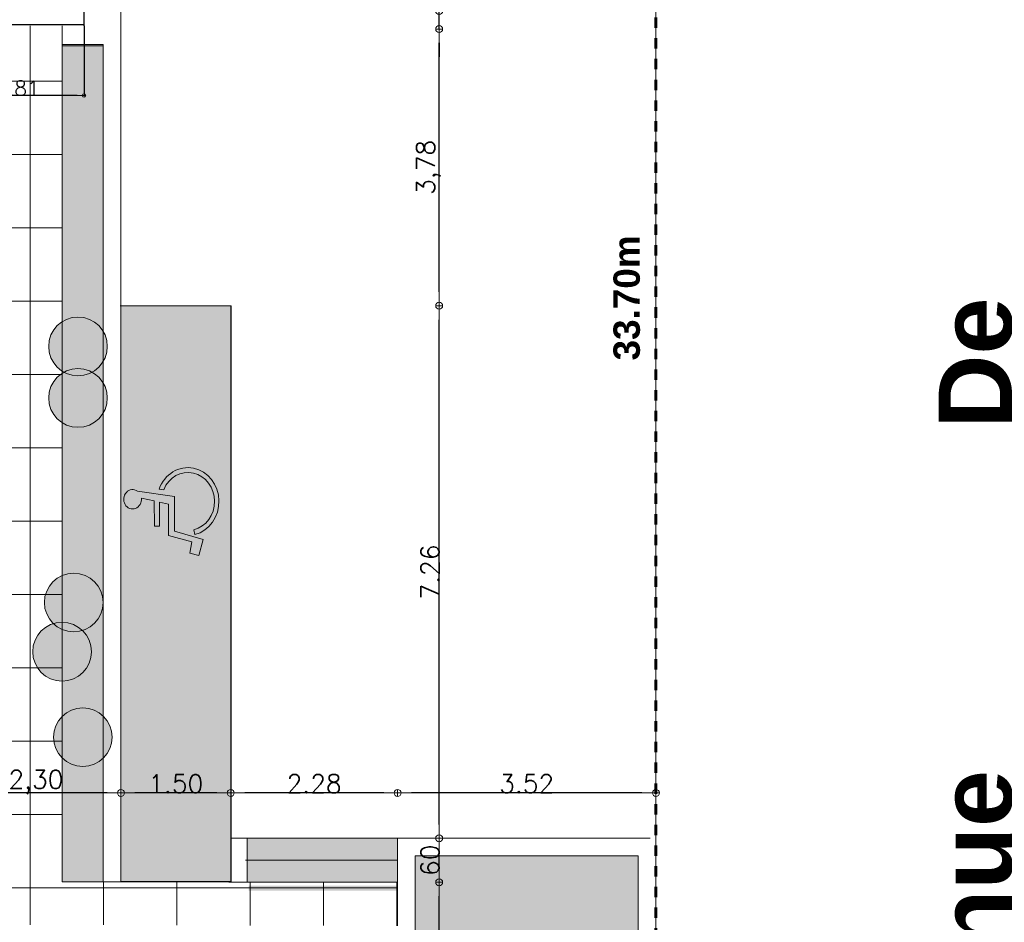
# Model space of a CAD drawing. Extents: x -155768 to 32626, y 53734 to 472609.
# Tile 16 of 33: x -78440 to -65009, y 124503 to 136812. Entities that reach past the tile are written whole.
import ezdxf

# ---------------------------------------------------------------- set-up
doc = ezdxf.new("R2010")
doc.units = 0
doc.header["$MEASUREMENT"] = 0
doc.linetypes.add('Traits', pattern=[282.222223, 141.111112, -141.111112])
for name, color, linetype in [('Cotat 1_200', 7, 'Continuous'), ('Lignes2D', 7, 'Continuous'), ('Limites', 7, 'Continuous'), ('Mobiliers', 7, 'Continuous'), ('Murs Périphériques', 7, 'Continuous'), ('Sols Exter', 7, 'Continuous'), ('Texte 2D', 7, 'Continuous'), ('Voirie nouvelle', 7, 'Continuous'), ('Voirie éxistante', 7, 'Continuous')]:
    doc.layers.add(name, color=color, linetype=linetype)
doc.styles.get("Standard").update_dxf_attribs({"font": 'txt', "bigfont": 'BIGFONT.SHX'})
doc.styles.add('STYLE_GENERE_4', font='arialbd.ttf')
doc.dimstyles.new('STYLE_GENERE__2', dxfattribs={"dimtxt": 250, "dimasz": 190, "dimexe": 0.18, "dimexo": 0, "dimgap": 0.09, "dimtad": 1, "dimlfac": 0.001, "dimzin": 0, "dimdsep": 46, "dimtxsty": 'Standard', "dimblk": 'ARROWHEAD_7', "dimcen": 0.09, "dimclrd": 256, "dimclre": 256, "dimclrt": 256, "dimadec": 0, "dimazin": 0, "dimtfac": 1, "dimtmove": 0, "dimatfit": 3, "dimfxl": 1, "dimfxlon": 1, "dimtolj": 1, "dimtzin": 0, "dimlwe": -1, "dimarcsym": 0})
doc.dimstyles.new('STYLE_GENERE__5', dxfattribs={"dimtxt": 200, "dimasz": 95, "dimexe": 0.18, "dimexo": 0, "dimgap": 0.09, "dimtad": 1, "dimlfac": 0.001, "dimzin": 0, "dimdsep": 46, "dimtxsty": 'Standard', "dimblk": 'ARROWHEAD_7', "dimblk1": 'ARROWHEAD_7', "dimblk2": 'ARROWHEAD_7', "dimcen": 0.09, "dimclrd": 59, "dimclre": 59, "dimclrt": 59, "dimadec": 0, "dimazin": 0, "dimtfac": 1, "dimtdec": 4, "dimtmove": 0, "dimatfit": 3, "dimfxl": 1, "dimtolj": 1, "dimtzin": 0, "dimarcsym": 0})

# ---------------------------------------------------------------- blocks, each defined once
blk = doc.blocks.new('Symb Handicapé 12_2', base_point=(-22621, 257556))
at = {"layer": 'Voirie nouvelle', "color": 164, "linetype": 'Continuous', "lineweight": 18}
for p, q in [((-22825, 258192), (-22751, 257686)), ((-22693, 257961), (-22732, 258136)), ((-22855, 257895), (-22846, 257833)), ((-22347, 257959), (-22693, 257961)), ((-22650, 257767), (-22677, 257891)), ((-22677, 257891), (-22347, 257890)), ((-22347, 257890), (-22347, 257959)), ((-22219, 257766), (-22650, 257767)), ((-22134, 257448), (-22219, 257766)), ((-22751, 257686), (-22281, 257684)), ((-22281, 257684), (-22165, 257295)), ((-21980, 257479), (-22134, 257448)), ((-21947, 257356), (-21980, 257479)), ((-22234, 257408), (-22298, 257422)), ((-22165, 257295), (-21947, 257356))]:
    blk.add_line(p, q, dxfattribs=at)
for centre, major_axis, start_param, end_param in [((-22715, 258258), (132, 0), 4.583801, 10.008202), ((-22685, 257502), (462, 0), 1.947533, 6.059917), ((-22685, 257502), (396, 0), 1.989195, 6.059917)]:
    blk.add_ellipse(centre, major_axis=major_axis, ratio=0.914476, start_param=start_param, end_param=end_param, dxfattribs=at)
blk = doc.blocks.new('ARROWHEAD_7')
at = {"color": 0, "linetype": 'Continuous', "lineweight": 0}
for p, q in [((0, 0), (-1, 0)), ((-0.25, 0), (0.25, 0)), ((0, -0.25), (0, 0.25))]:
    blk.add_line(p, q, dxfattribs=at)
blk.add_circle((0, 0), 0.25, dxfattribs=at)
blk = doc.blocks.new('*D192', base_point=(-22621, 257556))
at = {"layer": 'Cotat 1_200', "color": 59, "linetype": 'Continuous', "lineweight": -2, "transparency": 16777216}
for p, q in [((-79377, 136741), (-79377, 135778)), ((-77562, 136730), (-77562, 135778)), ((-77657, 135778), (-79282, 135778))]:
    blk.add_line(p, q, dxfattribs=at)
at = {"layer": 'Defpoints', "color": 0, "linetype": 'Continuous', "transparency": 16777216}
for p in [(-79377, 136741), (-77562, 136730), (-79377, 135778)]:
    blk.add_point(p, dxfattribs=at)
at = {"layer": 'Cotat 1_200', "color": 59, "linetype": 'Continuous', "lineweight": -2, "transparency": 16777216, "xscale": 95, "yscale": 95, "zscale": 95, "rotation": 180}
blk.add_blockref('ARROWHEAD_7', (-79377, 135778), dxfattribs=at)
at = {"layer": 'Cotat 1_200', "color": 59, "linetype": 'Continuous', "lineweight": -2, "transparency": 16777216, "xscale": 95, "yscale": 95, "zscale": 95}
blk.add_blockref('ARROWHEAD_7', (-77562, 135778), dxfattribs=at)
at = {"layer": 'Cotat 1_200', "color": 59, "linetype": 'Continuous', "lineweight": 20, "transparency": 16777216, "insert": (-78470, 135878), "char_height": 200, "attachment_point": 5}
blk.add_mtext('\\A1;1.81', dxfattribs=at)
blk = doc.blocks.new('*D193', base_point=(-22621, 257556))
at = {"layer": 'Cotat 1_200', "transparency": 16777216}
for p, q in [((-73285, 126267), (-73285, 126268)), ((-69762, 126267), (-69762, 126268))]:
    blk.add_line(p, q, dxfattribs=at)
at = {"layer": 'Cotat 1_200', "lineweight": -2, "transparency": 16777216}
blk.add_line((-69952, 126268), (-73095, 126268), dxfattribs=at)
at = {"layer": 'Defpoints', "color": 0, "linetype": 'Continuous', "transparency": 16777216}
for p in [(-73285, 126268), (-73285, 125649), (-69762, 125649)]:
    blk.add_point(p, dxfattribs=at)
at = {"layer": 'Cotat 1_200', "linetype": 'Continuous', "lineweight": -2, "transparency": 16777216, "xscale": 190, "yscale": 190, "zscale": 190, "rotation": 180}
blk.add_blockref('ARROWHEAD_7', (-73285, 126268), dxfattribs=at)
at = {"layer": 'Cotat 1_200', "linetype": 'Continuous', "lineweight": -2, "transparency": 16777216, "xscale": 190, "yscale": 190, "zscale": 190}
blk.add_blockref('ARROWHEAD_7', (-69762, 126268), dxfattribs=at)
at = {"layer": 'Cotat 1_200', "linetype": 'Continuous', "transparency": 16777216, "insert": (-71524, 126393), "char_height": 250, "attachment_point": 5}
blk.add_mtext('\\A1;3.52', dxfattribs=at)
blk = doc.blocks.new('*D194', base_point=(-22621, 257556))
at = {"layer": 'Cotat 1_200', "transparency": 16777216}
for p, q in [((-75561, 126267), (-75561, 126268)), ((-73285, 126267), (-73285, 126268))]:
    blk.add_line(p, q, dxfattribs=at)
at = {"layer": 'Cotat 1_200', "lineweight": -2, "transparency": 16777216}
blk.add_line((-73475, 126268), (-75371, 126268), dxfattribs=at)
at = {"layer": 'Defpoints', "color": 0, "linetype": 'Continuous', "transparency": 16777216}
for p in [(-75561, 126268), (-75561, 125649), (-73285, 125649)]:
    blk.add_point(p, dxfattribs=at)
at = {"layer": 'Cotat 1_200', "linetype": 'Continuous', "lineweight": -2, "transparency": 16777216, "xscale": 190, "yscale": 190, "zscale": 190, "rotation": 180}
blk.add_blockref('ARROWHEAD_7', (-75561, 126268), dxfattribs=at)
at = {"layer": 'Cotat 1_200', "linetype": 'Continuous', "lineweight": -2, "transparency": 16777216, "xscale": 190, "yscale": 190, "zscale": 190}
blk.add_blockref('ARROWHEAD_7', (-73285, 126268), dxfattribs=at)
at = {"layer": 'Cotat 1_200', "linetype": 'Continuous', "transparency": 16777216, "insert": (-74423, 126393), "char_height": 250, "attachment_point": 5}
blk.add_mtext('\\A1;2.28', dxfattribs=at)
blk = doc.blocks.new('*D195', base_point=(-22621, 257556))
at = {"layer": 'Cotat 1_200', "transparency": 16777216}
for p, q in [((-77059, 126267), (-77059, 126268)), ((-75561, 126267), (-75561, 126268))]:
    blk.add_line(p, q, dxfattribs=at)
at = {"layer": 'Cotat 1_200', "lineweight": -2, "transparency": 16777216}
blk.add_line((-75751, 126268), (-76869, 126268), dxfattribs=at)
at = {"layer": 'Defpoints', "color": 0, "linetype": 'Continuous', "transparency": 16777216}
for p in [(-77059, 126268), (-75561, 125649), (-77059, 125060)]:
    blk.add_point(p, dxfattribs=at)
at = {"layer": 'Cotat 1_200', "linetype": 'Continuous', "lineweight": -2, "transparency": 16777216, "xscale": 190, "yscale": 190, "zscale": 190, "rotation": 180}
blk.add_blockref('ARROWHEAD_7', (-77059, 126268), dxfattribs=at)
at = {"layer": 'Cotat 1_200', "linetype": 'Continuous', "lineweight": -2, "transparency": 16777216, "xscale": 190, "yscale": 190, "zscale": 190}
blk.add_blockref('ARROWHEAD_7', (-75561, 126268), dxfattribs=at)
at = {"layer": 'Cotat 1_200', "linetype": 'Continuous', "transparency": 16777216, "insert": (-76310, 126393), "char_height": 250, "attachment_point": 5}
blk.add_mtext('\\A1;1.50', dxfattribs=at)
blk = doc.blocks.new('*D196', base_point=(-22621, 257556))
at = {"layer": 'Cotat 1_200', "transparency": 16777216}
for p, q in [((-79377, 126267), (-79377, 126268)), ((-77059, 126267), (-77059, 126268))]:
    blk.add_line(p, q, dxfattribs=at)
at = {"layer": 'Cotat 1_200', "lineweight": -2, "transparency": 16777216}
blk.add_line((-77249, 126268), (-79187, 126268), dxfattribs=at)
at = {"layer": 'Defpoints', "color": 0, "linetype": 'Continuous', "transparency": 16777216}
for p in [(-79377, 126268), (-77059, 125060), (-79377, 124527)]:
    blk.add_point(p, dxfattribs=at)
at = {"layer": 'Cotat 1_200', "linetype": 'Continuous', "lineweight": -2, "transparency": 16777216, "xscale": 190, "yscale": 190, "zscale": 190, "rotation": 180}
blk.add_blockref('ARROWHEAD_7', (-79377, 126268), dxfattribs=at)
at = {"layer": 'Cotat 1_200', "linetype": 'Continuous', "lineweight": -2, "transparency": 16777216, "xscale": 190, "yscale": 190, "zscale": 190}
blk.add_blockref('ARROWHEAD_7', (-77059, 126268), dxfattribs=at)
at = {"layer": 'Cotat 1_200', "linetype": 'Continuous', "transparency": 16777216, "insert": (-78218, 126414), "char_height": 250, "attachment_point": 5}
blk.add_mtext('\\A1;\\A1;2,30', dxfattribs=at)
blk = doc.blocks.new('*D197', base_point=(-22621, 257556))
at = {"layer": 'Cotat 1_200', "transparency": 16777216}
for p, q in [((-72719, 125049), (-72718, 125049)), ((-72719, 117054), (-72718, 117054))]:
    blk.add_line(p, q, dxfattribs=at)
at = {"layer": 'Cotat 1_200', "lineweight": -2, "transparency": 16777216}
blk.add_line((-72718, 117244), (-72718, 124859), dxfattribs=at)
at = {"layer": 'Defpoints', "color": 0, "linetype": 'Continuous', "transparency": 16777216}
for p in [(-73285, 125049), (-72718, 125049), (-73201, 117054)]:
    blk.add_point(p, dxfattribs=at)
at = {"layer": 'Cotat 1_200', "linetype": 'Continuous', "lineweight": -2, "transparency": 16777216, "xscale": 190, "yscale": 190, "zscale": 190}
for p, rotation in [((-72718, 125049), 90), ((-72718, 117054), 270)]:
    blk.add_blockref('ARROWHEAD_7', p, dxfattribs=dict(at, rotation=rotation))
at = {"layer": 'Cotat 1_200', "linetype": 'Continuous', "transparency": 16777216, "insert": (-72843, 121051), "char_height": 250, "attachment_point": 5, "rotation": 90}
blk.add_mtext('\\A1;8.00', dxfattribs=at)
blk = doc.blocks.new('*D198', base_point=(-22621, 257556))
at = {"layer": 'Cotat 1_200', "transparency": 16777216}
for p, q in [((-72719, 125649), (-72718, 125649)), ((-72719, 125049), (-72718, 125049))]:
    blk.add_line(p, q, dxfattribs=at)
at = {"layer": 'Cotat 1_200', "lineweight": -2, "transparency": 16777216}
blk.add_line((-72718, 125239), (-72718, 125459), dxfattribs=at)
at = {"layer": 'Defpoints', "color": 0, "linetype": 'Continuous', "transparency": 16777216}
for p in [(-73285, 125649), (-72718, 125649), (-73285, 125049)]:
    blk.add_point(p, dxfattribs=at)
at = {"layer": 'Cotat 1_200', "linetype": 'Continuous', "lineweight": -2, "transparency": 16777216, "xscale": 190, "yscale": 190, "zscale": 190}
for p, rotation in [((-72718, 125649), 90), ((-72718, 125049), 270)]:
    blk.add_blockref('ARROWHEAD_7', p, dxfattribs=dict(at, rotation=rotation))
at = {"layer": 'Cotat 1_200', "linetype": 'Continuous', "lineweight": 20, "transparency": 16777216, "insert": (-72843, 125349), "char_height": 250, "attachment_point": 5, "rotation": 90}
blk.add_mtext('\\A1;60', dxfattribs=at)
blk = doc.blocks.new('*D199', base_point=(-22621, 257556))
at = {"layer": 'Cotat 1_200', "transparency": 16777216}
for p, q in [((-72719, 132911), (-72718, 132911)), ((-72719, 125649), (-72718, 125649))]:
    blk.add_line(p, q, dxfattribs=at)
at = {"layer": 'Cotat 1_200', "lineweight": -2, "transparency": 16777216}
blk.add_line((-72718, 125839), (-72718, 132721), dxfattribs=at)
at = {"layer": 'Defpoints', "color": 0, "linetype": 'Continuous', "transparency": 16777216}
for p in [(-75556, 132911), (-72718, 132911), (-73285, 125649)]:
    blk.add_point(p, dxfattribs=at)
at = {"layer": 'Cotat 1_200', "linetype": 'Continuous', "lineweight": -2, "transparency": 16777216, "xscale": 190, "yscale": 190, "zscale": 190}
for p, rotation in [((-72718, 132911), 90), ((-72718, 125649), 270)]:
    blk.add_blockref('ARROWHEAD_7', p, dxfattribs=dict(at, rotation=rotation))
at = {"layer": 'Cotat 1_200', "linetype": 'Continuous', "transparency": 16777216, "insert": (-72843, 129280), "char_height": 250, "attachment_point": 5, "rotation": 90}
blk.add_mtext('\\A1;7.26', dxfattribs=at)
blk = doc.blocks.new('*D200', base_point=(-22621, 257556))
at = {"layer": 'Cotat 1_200', "transparency": 16777216}
for p, q in [((-72719, 136684), (-72718, 136684)), ((-72719, 132911), (-72718, 132911))]:
    blk.add_line(p, q, dxfattribs=at)
at = {"layer": 'Cotat 1_200', "lineweight": -2, "transparency": 16777216}
blk.add_line((-72718, 133101), (-72718, 136494), dxfattribs=at)
at = {"layer": 'Defpoints', "color": 0, "linetype": 'Continuous', "transparency": 16777216}
for p in [(-76059, 136684), (-72718, 136684), (-75556, 132911)]:
    blk.add_point(p, dxfattribs=at)
at = {"layer": 'Cotat 1_200', "linetype": 'Continuous', "lineweight": -2, "transparency": 16777216, "xscale": 190, "yscale": 190, "zscale": 190}
for p, rotation in [((-72718, 136684), 90), ((-72718, 132911), 270)]:
    blk.add_blockref('ARROWHEAD_7', p, dxfattribs=dict(at, rotation=rotation))
at = {"layer": 'Cotat 1_200', "linetype": 'Continuous', "transparency": 16777216, "insert": (-72864, 134798), "char_height": 250, "attachment_point": 5, "rotation": 90}
blk.add_mtext('\\A1;\\A1;3,78', dxfattribs=at)
blk = doc.blocks.new('*D201', base_point=(-22621, 257556))
at = {"layer": 'Cotat 1_200', "lineweight": -2, "transparency": 16777216}
for p, q in [((-72718, 137120), (-72718, 137727)), ((-72718, 136684), (-72718, 136930)), ((-72718, 136494), (-72718, 136304))]:
    blk.add_line(p, q, dxfattribs=at)
at = {"layer": 'Cotat 1_200', "transparency": 16777216}
for p, q in [((-72719, 136930), (-72718, 136930)), ((-72719, 136684), (-72718, 136684))]:
    blk.add_line(p, q, dxfattribs=at)
at = {"layer": 'Defpoints', "color": 0, "linetype": 'Continuous', "transparency": 16777216}
for p in [(-76067, 136930), (-72718, 136930), (-76059, 136684)]:
    blk.add_point(p, dxfattribs=at)
at = {"layer": 'Cotat 1_200', "linetype": 'Continuous', "lineweight": -2, "transparency": 16777216, "xscale": 190, "yscale": 190, "zscale": 190}
for p, rotation in [((-72718, 136930), 270), ((-72718, 136684), 90)]:
    blk.add_blockref('ARROWHEAD_7', p, dxfattribs=dict(at, rotation=rotation))
at = {"layer": 'Cotat 1_200', "linetype": 'Continuous', "transparency": 16777216, "insert": (-72843, 137519), "char_height": 250, "attachment_point": 5, "rotation": 90}
blk.add_mtext('\\A1;\\A1;24', dxfattribs=at)
blk = doc.blocks.new('*D205', base_point=(-22621, 257556))
at = {"layer": 'Cotat 1_200', "transparency": 16777216}
for p, q in [((-84716, 150933), (-84717, 150933)), ((-84716, 116476), (-84717, 116476))]:
    blk.add_line(p, q, dxfattribs=at)
at = {"layer": 'Cotat 1_200', "lineweight": -2, "transparency": 16777216}
blk.add_line((-84717, 116666), (-84717, 150743), dxfattribs=at)
at = {"layer": 'Defpoints', "color": 0, "linetype": 'Continuous', "transparency": 16777216}
for p in [(-84717, 150933), (-77569, 150933), (-83882, 116476)]:
    blk.add_point(p, dxfattribs=at)
at = {"layer": 'Cotat 1_200', "linetype": 'Continuous', "lineweight": -2, "transparency": 16777216, "xscale": 190, "yscale": 190, "zscale": 190}
for p, rotation in [((-84717, 150933), 90), ((-84717, 116476), 270)]:
    blk.add_blockref('ARROWHEAD_7', p, dxfattribs=dict(at, rotation=rotation))
at = {"layer": 'Cotat 1_200', "linetype": 'Continuous', "lineweight": 20, "transparency": 16777216, "insert": (-84842, 133705), "char_height": 250, "attachment_point": 5, "rotation": 90}
blk.add_mtext('\\A1;34.46', dxfattribs=at)

msp = doc.modelspace()

# ---------------------------------------------------------------- hatches: boundary and pattern name
at = {"layer": 'Mobiliers', "linetype": 'Continuous', "lineweight": 9}
h = msp.add_hatch(dxfattribs=at)
h.set_pattern_fill('GRILLE_100_100', color=8, angle=90, style=0, pattern_type=2)
h.set_pattern_definition([(90, (-78297.6, 125971.3), (-1000, 6e-14), []), (180, (-78297.6, 125971.3), (-6e-14, -1000), [])])
h.paths.add_polyline_path([(-79382.312, 124472.42), (-73285.24, 124456.32), (-73285.24, 125048.673), (-77862.176, 125055.59), (-77862.176, 136725.961), (-79382.389, 136725.961), (-79385.41, 134561.827), (-79452.341, 134561.822), (-79452.341, 130096.068), (-79382.312, 130096.068)], flags=0)
for points in [[(-77862.176, 125055.59), (-77303.458, 125055.59), (-77303.458, 136471.203), (-77862.176, 136471.203)], [(-73045.262, 117342.267), (-70002.41, 117496.362), (-70002.41, 119620.038), (-69879.084, 119865.021), (-69709.481, 119921.556), (-69704.769, 120175.961), (-69893.218, 120317.297), (-70002.41, 120557.569), (-70002.41, 120656.505), (-70002.41, 121749.506), (-69945.041, 121815.463), (-69860.239, 121985.066), (-69700.058, 122126.403), (-69629.39, 122418.498), (-69733.037, 122555.123), (-69864.951, 122818.951), (-70002.41, 122979.132), (-70002.41, 123045.089), (-70002.41, 125408.675), (-73045.262, 125408.675)]]:
    msp.add_hatch(color=81, dxfattribs=at).paths.add_polyline_path(points)
h = msp.add_hatch(color=73, dxfattribs=at)
edge = h.paths.add_edge_path()
edge.add_arc((-77644.734, 132356.735), 400, 90, 270)
edge.add_arc((-77644.734, 132356.735), 400, 270, 450)
h = msp.add_hatch(color=73, dxfattribs=at)
edge = h.paths.add_edge_path()
edge.add_arc((-77644.734, 131652.879), 400, 90, 270)
edge.add_arc((-77644.734, 131652.879), 400, 270, 450)
h = msp.add_hatch(color=73, dxfattribs=at)
edge = h.paths.add_edge_path()
edge.add_arc((-77703.42, 128863.265), 400, 90, 270)
edge.add_arc((-77703.42, 128863.265), 400, 270, 450)
h = msp.add_hatch(color=73, dxfattribs=at)
edge = h.paths.add_edge_path()
edge.add_arc((-77862.176, 128193.593), 400, 90, 270)
edge.add_arc((-77862.176, 128193.593), 400, 270, 450)
h = msp.add_hatch(color=73, dxfattribs=at)
edge = h.paths.add_edge_path()
edge.add_arc((-77577.7, 127027.542), 400, 90, 270)
edge.add_arc((-77577.7, 127027.542), 400, 270, 450)
at = {"layer": 'Murs Périphériques', "linetype": 'Continuous', "lineweight": 15}
for points in [[(-75316.71, 125550.609), (-75316.71, 125617.538), (-73300.817, 125617.538), (-73300.817, 125550.609)], [(-75316.71, 125250.464), (-75316.71, 125317.392), (-73300.817, 125317.392), (-73300.817, 125250.464)], [(-75316.71, 124933.706), (-75316.71, 125000.635), (-73300.817, 125000.635), (-73300.817, 124933.706)]]:
    msp.add_hatch(color=250, dxfattribs=at).paths.add_polyline_path(points, flags=0)
at = {"layer": 'Sols Exter', "linetype": 'Continuous', "lineweight": 9}
for points in [[(-77059.046, 125059.954), (-77059.046, 132911.205), (-75555.769, 132911.205), (-75555.769, 125059.954)], [(-75339.054, 125052.189), (-75339.054, 125648.675), (-73285.24, 125648.675), (-73285.24, 125052.189)]]:
    msp.add_hatch(color=9, dxfattribs=at).paths.add_polyline_path(points)

# ---------------------------------------------------------------- linework, layer by layer
at = {"layer": 'Lignes2D', "color": 59, "linetype": 'Continuous', "lineweight": 20}
for p, q in [((-77059.046, 125059.954), (-77059.046, 136930.191)), ((-77862.176, 125055.59), (-77862.176, 136729.072)), ((-77303.458, 136455.318), (-77862.176, 136455.318)), ((-77303.458, 125055.59), (-77303.458, 136455.318)), ((-75778.022, 132911.774), (-77068.918, 132911.774)), ((-75559.048, 125055.247), (-75559.048, 132911.431)), ((-69839.482, 125648.675), (-75559.048, 125648.675)), ((-75339.054, 125645.16), (-75339.054, 125052.189)), ((-73285.24, 124456.32), (-73285.24, 125648.675)), ((-69766.362, 117264.561), (-69762.41, 125648.675)), ((-75359.051, 125348.674), (-73285.24, 125348.674)), ((-77862.176, 125055.59), (-75559.048, 125055.59)), ((-73285.24, 125048.673), (-75589.2, 125048.673))]:
    msp.add_line(p, q, dxfattribs=at)
at = {"layer": 'Limites', "color": 32, "linetype": 'Traits', "lineweight": 60, "flags": 128}
msp.add_lwpolyline([(-69764.222, 117225.991), (-69762.41, 150912.939)], dxfattribs=at)
at = {"layer": 'Mobiliers', "color": 59, "linetype": 'Continuous', "lineweight": 20, "flags": 128}
for points in [[(-77862.176, 125055.59), (-77303.458, 125055.59), (-77303.458, 136471.203), (-77862.176, 136471.203)], [(-73045.262, 117342.267), (-70002.41, 117496.362), (-70002.41, 119620.038), (-69879.084, 119865.021), (-69709.481, 119921.556), (-69704.769, 120175.961), (-69893.218, 120317.297), (-70002.41, 120557.569), (-70002.41, 120656.505), (-70002.41, 121749.506), (-69945.041, 121815.463), (-69860.239, 121985.066), (-69700.058, 122126.403), (-69629.39, 122418.498), (-69733.037, 122555.123), (-69864.951, 122818.951), (-70002.41, 122979.132), (-70002.41, 123045.089), (-70002.41, 125408.675), (-73045.262, 125408.675)]]:
    msp.add_lwpolyline(points, close=True, dxfattribs=at)
for points in [[(-77644.734, 132756.735, 1), (-77644.734, 131956.735, 1)], [(-77644.734, 132052.879, 1), (-77644.734, 131252.879, 1)], [(-77703.42, 129263.265, 1), (-77703.42, 128463.265, 1)], [(-77862.176, 128593.593, 1), (-77862.176, 127793.593, 1)], [(-77577.7, 127427.542, 1), (-77577.7, 126627.542, 1)]]:
    msp.add_lwpolyline(points, format="xyb", close=True, dxfattribs=at)
at = {"layer": 'Murs Périphériques', "linetype": 'Continuous'}
for p, q in [((-77562.242, 136730.191), (-77569.323, 150933.069)), ((-77565.923, 136740.518), (-92299.489, 136740.518))]:
    msp.add_line(p, q, dxfattribs=at)
at = {"layer": 'Sols Exter', "color": 59, "linetype": 'Continuous', "lineweight": 20, "flags": 128}
for points in [[(-77059.046, 125059.954), (-77059.046, 132911.205), (-75555.769, 132911.205), (-75555.769, 125059.954)], [(-75339.054, 125052.189), (-75339.054, 125648.675), (-73285.24, 125648.675), (-73285.24, 125052.189)]]:
    msp.add_lwpolyline(points, close=True, dxfattribs=at)
at = {"layer": 'Voirie éxistante', "color": 59, "linetype": 'Continuous', "lineweight": 20}
msp.add_line((-69764.222, 117225.991), (-69762.41, 150912.939), dxfattribs=at)

# ---------------------------------------------------------------- block references
at = {"layer": 'Voirie nouvelle', "color": 59, "linetype": 'Continuous', "lineweight": 20, "xscale": -1, "rotation": 90}
msp.add_blockref('Symb Handicapé 12_2', (-76198.413, 130177.746), dxfattribs=at)

# ---------------------------------------------------------------- texts
at = {"layer": 'Texte 2D', "linetype": 'Continuous', "insert": (-65397.292, 136592.387), "char_height": 999.99984, "attachment_point": 5, "rotation": 90, "style": 'STYLE_GENERE_4'}
msp.add_mtext('{Avenue            De            La             Beauronne}', dxfattribs=at)
at = {"layer": 'Texte 2D', "color": 32, "linetype": 'Continuous', "lineweight": 60, "insert": (-70158.247, 133017.614), "char_height": 359.9999, "attachment_point": 5, "rotation": 90, "style": 'STYLE_GENERE_4'}
msp.add_mtext('{33.70m}', dxfattribs=at)

# ---------------------------------------------------------------- dimensions: what is measured, and where the dimension line sits
at = {"layer": 'Cotat 1_200', "color": 59, "linetype": 'Continuous', "lineweight": 20}
for base, p1, p2, angle, dimstyle, picture, middle in [((-84717.144, 150933.069), (-83881.746, 116475.933), (-77569.323, 150933.069), 90, 'STYLE_GENERE__2', '*D205', (-84842.234, 133704.501)), ((-79377.039, 135777.746), (-77562.242, 136730.191), (-79377.039, 136740.518), 180, 'STYLE_GENERE__5', '*D192', (-78469.64, 135877.836))]:
    dim = msp.add_linear_dim(base=base, p1=p1, p2=p2, angle=angle, dimstyle=dimstyle, dxfattribs=at)
    dim.commit()
    dim.dimension.update_dxf_attribs({"geometry": picture, "text_midpoint": middle})
at = {"layer": 'Cotat 1_200', "linetype": 'Continuous'}
for base, p1, p2, angle, text, picture, middle in [((-72717.757, 136930.191), (-76059.423, 136684.401), (-76066.653, 136930.191), 90, '\\A1;24', '*D201', (-72842.847, 137518.614)), ((-72717.757, 136684.401), (-75555.769, 132911.205), (-76059.423, 136684.401), 90, '\\A1;3,78', '*D200', (-72863.681, 134797.803)), ((-79377.039, 126268), (-77059.046, 125059.954), (-79377.039, 124527.177), 180, '\\A1;2,30', '*D196', (-78218.042, 126413.923))]:
    dim = msp.add_linear_dim(base=base, p1=p1, p2=p2, angle=angle, text=text, dimstyle='STYLE_GENERE__2', dxfattribs=at)
    dim.commit()
    dim.dimension.update_dxf_attribs({"geometry": picture, "text_midpoint": middle})
for base, p1, p2, angle, picture, middle in [((-72717.757, 132911.205), (-73285.24, 125648.675), (-75555.769, 132911.205), 90, '*D199', (-72842.847, 129279.94)), ((-77059.046, 126268), (-75560.578, 125648.675), (-77059.046, 125059.954), 180, '*D195', (-76309.812, 126393.09)), ((-75560.578, 126268), (-73285.24, 125648.675), (-75560.578, 125648.675), 180, '*D194', (-74422.909, 126393.09)), ((-73285.24, 126268), (-69762.41, 125648.675), (-73285.24, 125648.675), 180, '*D193', (-71523.825, 126393.09)), ((-72717.757, 125048.673), (-73200.539, 117053.589), (-73285.24, 125048.673), 90, '*D197', (-72842.847, 121051.131))]:
    dim = msp.add_linear_dim(base=base, p1=p1, p2=p2, angle=angle, dimstyle='STYLE_GENERE__2', dxfattribs=at)
    dim.commit()
    dim.dimension.update_dxf_attribs({"geometry": picture, "text_midpoint": middle})
at = {"layer": 'Cotat 1_200', "color": 59, "linetype": 'Continuous', "lineweight": 20}
dim = msp.add_linear_dim(base=(-72717.757, 125648.675), p1=(-73285.24, 125048.673), p2=(-73285.24, 125648.675), angle=90, dimstyle='STYLE_GENERE__2', override={"dimdec": 0, "dimlfac": 0.1}, dxfattribs=at)
dim.commit()
dim.dimension.update_dxf_attribs({"geometry": '*D198', "text_midpoint": (-72842.847, 125348.674)})

doc.saveas('drawing.dxf')
